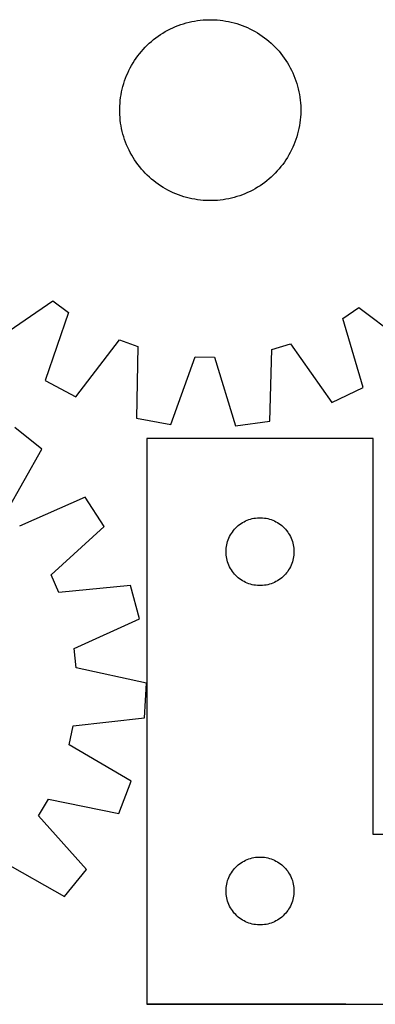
# Model space of a CAD drawing. Header units: millimetres. Extents: x 7 to 1493, y 7 to 2993.
# Tile 7 of 11: x 764 to 921, y 2113 to 2548. Entities that reach past the tile are written whole.
import ezdxf

# ---------------------------------------------------------------- set-up
doc = ezdxf.new("R2010")
doc.units = ezdxf.units.MM
doc.layers.add('COMMON', color=5, linetype='CONTINUOUS', true_color=0x0000ff)
doc.layers.add('CUT', color=7, linetype='CONTINUOUS', true_color=0x000000)

msp = doc.modelspace()

# ---------------------------------------------------------------- linework, layer by layer
at = {"layer": 'COMMON'}
msp.add_line((908.049576, 2112.923826), (820.154052, 2112.923826), dxfattribs=at)
at = {"layer": 'CUT'}
for p, q in [((835.171844, 2546.041332), (836.366484, 2546.431003)), ((836.366484, 2546.431003), (837.572774, 2546.782958)), ((837.572774, 2546.782958), (838.789523, 2547.096848)), ((838.789523, 2547.096848), (840.015532, 2547.372365)), ((840.015532, 2547.372365), (841.24959, 2547.609235)), ((841.24959, 2547.609235), (842.490479, 2547.807227)), ((842.490479, 2547.807227), (843.736975, 2547.966143)), ((843.736975, 2547.966143), (844.987848, 2548.085827)), ((844.987848, 2548.085827), (846.241863, 2548.166161)), ((846.241863, 2548.166161), (847.497782, 2548.207067)), ((847.497782, 2548.207067), (848.754367, 2548.208502)), ((848.754367, 2548.208502), (850.010376, 2548.170467)), ((850.010376, 2548.170467), (851.264572, 2548.092998)), ((851.264572, 2548.092998), (852.515714, 2547.976172)), ((852.515714, 2547.976172), (853.76257, 2547.820105)), ((853.76257, 2547.820105), (855.003909, 2547.624949)), ((855.003909, 2547.624949), (856.238505, 2547.390899)), ((856.238505, 2547.390899), (857.46514, 2547.118185)), ((857.46514, 2547.118185), (858.682604, 2546.807075)), ((858.682604, 2546.807075), (859.889694, 2546.457878)), ((859.889694, 2546.457878), (861.085221, 2546.070937)), ((826.172674, 2541.619928), (827.232874, 2542.294452)), ((827.232874, 2542.294452), (828.313739, 2542.935341)), ((828.313739, 2542.935341), (829.4142, 2543.541963)), ((829.4142, 2543.541963), (830.533174, 2544.11372)), ((830.533174, 2544.11372), (831.669554, 2544.650047)), ((831.669554, 2544.650047), (832.82222, 2545.150414)), ((832.82222, 2545.150414), (833.990035, 2545.614328)), ((833.990035, 2545.614328), (835.171844, 2546.041332)), ((861.085221, 2546.070937), (862.268004, 2545.646635)), ((862.268004, 2545.646635), (863.436875, 2545.185391)), ((863.436875, 2545.185391), (864.590681, 2544.687658)), ((864.590681, 2544.687658), (865.728284, 2544.153929)), ((865.728284, 2544.153929), (866.848561, 2543.584731)), ((866.848561, 2543.584731), (867.950406, 2542.980625)), ((867.950406, 2542.980625), (869.032732, 2542.342207)), ((869.032732, 2542.342207), (870.094471, 2541.670108)), ((820.302457, 2536.905976), (821.217485, 2537.767214)), ((821.217485, 2537.767214), (822.159113, 2538.599285)), ((822.159113, 2538.599285), (823.126413, 2539.401368)), ((823.126413, 2539.401368), (824.11843, 2540.172672)), ((824.11843, 2540.172672), (825.134184, 2540.912435)), ((825.134184, 2540.912435), (826.172674, 2541.619928)), ((870.094471, 2541.670108), (871.134574, 2540.96499)), ((871.134574, 2540.96499), (872.152016, 2540.227549)), ((872.152016, 2540.227549), (873.145793, 2539.458514)), ((873.145793, 2539.458514), (874.114923, 2538.658643)), ((874.114923, 2538.658643), (875.05845, 2537.828726)), ((875.05845, 2537.828726), (875.975444, 2536.969581)), ((816.925999, 2533.18677), (817.72587, 2534.1559)), ((817.72587, 2534.1559), (818.555787, 2535.099428)), ((818.555787, 2535.099428), (819.414932, 2536.016421)), ((819.414932, 2536.016421), (820.302457, 2536.905976)), ((875.975444, 2536.969581), (876.864999, 2536.082056)), ((876.864999, 2536.082056), (877.726236, 2535.167028)), ((877.726236, 2535.167028), (878.558308, 2534.2254)), ((878.558308, 2534.2254), (879.360391, 2533.2581)), ((813.403888, 2527.991383), (814.042306, 2529.073709)), ((814.042306, 2529.073709), (814.714405, 2530.135448)), ((814.714405, 2530.135448), (815.419523, 2531.175552)), ((815.419523, 2531.175552), (816.156964, 2532.192994)), ((816.156964, 2532.192994), (816.925999, 2533.18677)), ((879.360391, 2533.2581), (880.131695, 2532.266083)), ((880.131695, 2532.266083), (880.871458, 2531.250329)), ((880.871458, 2531.250329), (881.578951, 2530.211839)), ((881.578951, 2530.211839), (882.253475, 2529.151639)), ((882.253475, 2529.151639), (882.894364, 2528.070775)), ((811.696855, 2524.631659), (812.230584, 2525.769261)), ((812.230584, 2525.769261), (812.799782, 2526.889538)), ((812.799782, 2526.889538), (813.403888, 2527.991383)), ((882.894364, 2528.070775), (883.500986, 2526.970313)), ((883.500986, 2526.970313), (884.072743, 2525.851339)), ((884.072743, 2525.851339), (884.609069, 2524.714959)), ((884.609069, 2524.714959), (885.109437, 2523.562293)), ((809.926635, 2519.930672), (810.313576, 2521.126198)), ((810.313576, 2521.126198), (810.737878, 2522.308981)), ((810.737878, 2522.308981), (811.199122, 2523.477852)), ((811.199122, 2523.477852), (811.696855, 2524.631659)), ((885.109437, 2523.562293), (885.573351, 2522.394478)), ((885.573351, 2522.394478), (886.000355, 2521.212669)), ((886.000355, 2521.212669), (886.390026, 2520.018029)), ((808.759564, 2515.044886), (808.993614, 2516.279482)), ((808.993614, 2516.279482), (809.266328, 2517.506117)), ((809.266328, 2517.506117), (809.577438, 2518.723581)), ((809.577438, 2518.723581), (809.926635, 2519.930672)), ((886.390026, 2520.018029), (886.741981, 2518.81174)), ((886.741981, 2518.81174), (887.055871, 2517.59499)), ((887.055871, 2517.59499), (887.331388, 2516.368981)), ((887.331388, 2516.368981), (887.568258, 2515.134923)), ((808.291515, 2511.305549), (808.408341, 2512.556692)), ((808.408341, 2512.556692), (808.564408, 2513.803548)), ((808.564408, 2513.803548), (808.759564, 2515.044886)), ((887.568258, 2515.134923), (887.766249, 2513.894034)), ((887.766249, 2513.894034), (887.925165, 2512.647538)), ((887.925165, 2512.647538), (888.04485, 2511.396665)), ((808.176011, 2508.795344), (808.214046, 2510.051354)), ((808.177447, 2507.538759), (808.176011, 2508.795344)), ((808.218352, 2506.28284), (808.177447, 2507.538759)), ((808.214046, 2510.051354), (808.291515, 2511.305549)), ((888.04485, 2511.396665), (888.125184, 2510.14265)), ((888.125184, 2510.14265), (888.166089, 2508.886731)), ((888.167525, 2507.630146), (888.12949, 2506.374137)), ((888.166089, 2508.886731), (888.167525, 2507.630146)), ((808.298686, 2505.028825), (808.218352, 2506.28284)), ((808.41837, 2503.777953), (808.298686, 2505.028825)), ((808.577286, 2502.531456), (808.41837, 2503.777953)), ((887.935195, 2503.868799), (887.779127, 2502.621943)), ((888.052021, 2505.119941), (887.935195, 2503.868799)), ((888.12949, 2506.374137), (888.052021, 2505.119941)), ((808.775278, 2501.290567), (808.577286, 2502.531456)), ((809.012148, 2500.056509), (808.775278, 2501.290567)), ((809.287665, 2498.8305), (809.012148, 2500.056509)), ((809.601555, 2497.613751), (809.287665, 2498.8305)), ((887.077208, 2498.919373), (886.766098, 2497.701909)), ((887.349922, 2500.146008), (887.077208, 2498.919373)), ((887.583972, 2501.380604), (887.349922, 2500.146008)), ((887.779127, 2502.621943), (887.583972, 2501.380604)), ((809.95351, 2496.407461), (809.601555, 2497.613751)), ((810.343181, 2495.212822), (809.95351, 2496.407461)), ((810.770185, 2494.031012), (810.343181, 2495.212822)), ((886.02996, 2495.299292), (885.605658, 2494.116509)), ((886.416901, 2496.494819), (886.02996, 2495.299292)), ((886.766098, 2497.701909), (886.416901, 2496.494819)), ((811.234099, 2492.863197), (810.770185, 2494.031012)), ((811.734466, 2491.710531), (811.234099, 2492.863197)), ((812.270793, 2490.574151), (811.734466, 2491.710531)), ((812.84255, 2489.455178), (812.270793, 2490.574151)), ((884.112952, 2490.656229), (883.543754, 2489.535952)), ((884.646681, 2491.793832), (884.112952, 2490.656229)), ((885.144413, 2492.947638), (884.646681, 2491.793832)), ((885.605658, 2494.116509), (885.144413, 2492.947638)), ((813.449172, 2488.354716), (812.84255, 2489.455178)), ((814.090061, 2487.273851), (813.449172, 2488.354716)), ((814.764585, 2486.213651), (814.090061, 2487.273851)), ((815.472078, 2485.175161), (814.764585, 2486.213651)), ((881.62913, 2486.290042), (880.924012, 2485.249939)), ((882.30123, 2487.351781), (881.62913, 2486.290042)), ((882.939648, 2488.434107), (882.30123, 2487.351781)), ((883.543754, 2489.535952), (882.939648, 2488.434107)), ((816.211841, 2484.159407), (815.472078, 2485.175161)), ((816.983145, 2483.16739), (816.211841, 2484.159407)), ((817.785228, 2482.20009), (816.983145, 2483.16739)), ((818.617299, 2481.258462), (817.785228, 2482.20009)), ((819.478537, 2480.343434), (818.617299, 2481.258462)), ((877.787748, 2481.326063), (876.928604, 2480.409069)), ((878.617666, 2482.26959), (877.787748, 2481.326063)), ((879.417537, 2483.23872), (878.617666, 2482.26959)), ((880.186572, 2484.232497), (879.417537, 2483.23872)), ((880.924012, 2485.249939), (880.186572, 2484.232497)), ((820.368092, 2479.455909), (819.478537, 2480.343434)), ((821.285085, 2478.596765), (820.368092, 2479.455909)), ((822.228613, 2477.766847), (821.285085, 2478.596765)), ((823.197743, 2476.966976), (822.228613, 2477.766847)), ((824.191519, 2476.197941), (823.197743, 2476.966976)), ((873.217123, 2477.024122), (872.225106, 2476.252818)), ((874.184423, 2477.826205), (873.217123, 2477.024122)), ((875.126051, 2478.658277), (874.184423, 2477.826205)), ((876.041079, 2479.519514), (875.126051, 2478.658277)), ((876.928604, 2480.409069), (876.041079, 2479.519514)), ((825.208961, 2475.460501), (824.191519, 2476.197941)), ((826.249065, 2474.755383), (825.208961, 2475.460501)), ((827.310804, 2474.083283), (826.249065, 2474.755383)), ((828.39313, 2473.444865), (827.310804, 2474.083283)), ((829.494975, 2472.840759), (828.39313, 2473.444865)), ((830.615252, 2472.271561), (829.494975, 2472.840759)), ((866.929335, 2472.883527), (865.810362, 2472.31177)), ((868.029797, 2473.490149), (866.929335, 2472.883527)), ((869.110662, 2474.131038), (868.029797, 2473.490149)), ((870.170862, 2474.805562), (869.110662, 2474.131038)), ((871.209352, 2475.513055), (870.170862, 2474.805562)), ((872.225106, 2476.252818), (871.209352, 2475.513055)), ((831.752855, 2471.737832), (830.615252, 2472.271561)), ((832.906661, 2471.2401), (831.752855, 2471.737832)), ((834.075532, 2470.778855), (832.906661, 2471.2401)), ((835.258315, 2470.354553), (834.075532, 2470.778855)), ((836.453841, 2469.967612), (835.258315, 2470.354553)), ((837.660932, 2469.618415), (836.453841, 2469.967612)), ((838.878396, 2469.307305), (837.660932, 2469.618415)), ((840.105031, 2469.034591), (838.878396, 2469.307305)), ((841.339627, 2468.800541), (840.105031, 2469.034591)), ((842.580965, 2468.605386), (841.339627, 2468.800541)), ((843.827821, 2468.449318), (842.580965, 2468.605386)), ((845.078964, 2468.332492), (843.827821, 2468.449318)), ((846.333159, 2468.255023), (845.078964, 2468.332492)), ((847.589169, 2468.216988), (846.333159, 2468.255023)), ((848.845754, 2468.218424), (847.589169, 2468.216988)), ((850.101673, 2468.259329), (848.845754, 2468.218424)), ((851.355688, 2468.339663), (850.101673, 2468.259329)), ((852.60656, 2468.459348), (851.355688, 2468.339663)), ((853.853057, 2468.618264), (852.60656, 2468.459348)), ((855.093946, 2468.816255), (853.853057, 2468.618264)), ((856.328004, 2469.053125), (855.093946, 2468.816255)), ((857.554013, 2469.328642), (856.328004, 2469.053125)), ((858.770762, 2469.642532), (857.554013, 2469.328642)), ((859.977052, 2469.994487), (858.770762, 2469.642532)), ((861.171691, 2470.384158), (859.977052, 2469.994487)), ((862.353501, 2470.811162), (861.171691, 2470.384158)), ((863.521316, 2471.275076), (862.353501, 2470.811162)), ((864.673982, 2471.775444), (863.521316, 2471.275076)), ((865.810362, 2472.31177), (864.673982, 2471.775444)), ((752.451832, 2406.047713), (778.661242, 2423.99323)), ((778.661242, 2423.99323), (785.483306, 2418.799118)), ((906.789353, 2416.079045), (913.837381, 2420.962145)), ((913.837381, 2420.962145), (939.21606, 2401.859856)), ((785.483306, 2418.799118), (775.158393, 2388.759628)), ((915.7574, 2385.606945), (906.789353, 2416.079045)), ((788.70743, 2381.468939), (808.08859, 2406.635293)), ((808.08859, 2406.635293), (816.181828, 2403.803532)), ((816.181828, 2403.803532), (815.644965, 2372.043706)), ((875.449525, 2402.474559), (883.661559, 2404.940703)), ((883.661559, 2404.940703), (901.895185, 2378.930904)), ((830.783812, 2369.296731), (841.43956, 2399.220464)), ((841.43956, 2399.220464), (850.011749, 2399.028248)), ((850.011749, 2399.028248), (859.315488, 2368.656959)), ((874.562248, 2370.722591), (875.449525, 2402.474559)), ((775.158393, 2388.759628), (788.70743, 2381.468939)), ((901.895185, 2378.930904), (915.7574, 2385.606945)), ((815.644965, 2372.043706), (830.783812, 2369.296731)), ((859.315488, 2368.656959), (874.562248, 2370.722591)), ((773.790142, 2358.273531), (761.823971, 2367.945206)), ((920.154052, 2363.023826), (820.154052, 2363.023826)), ((820.154052, 2363.023826), (820.154052, 2113.023826)), ((920.154052, 2188.023826), (920.154052, 2363.023826)), ((758.085544, 2330.66302), (773.790142, 2358.273531)), ((792.905996, 2337.082733), (763.8288, 2324.296358)), ((801.29779, 2324.186674), (792.905996, 2337.082733)), ((859.964952, 2324.032107), (860.545154, 2324.542033)), ((860.545154, 2324.542033), (861.150838, 2325.021415)), ((861.150838, 2325.021415), (861.780396, 2325.468982)), ((861.780396, 2325.468982), (862.43216, 2325.883546)), ((862.43216, 2325.883546), (863.104401, 2326.264008)), ((863.104401, 2326.264008), (863.795336, 2326.60936)), ((863.795336, 2326.60936), (864.503133, 2326.918686)), ((864.503133, 2326.918686), (865.225916, 2327.191165)), ((865.225916, 2327.191165), (865.961767, 2327.426074)), ((865.961767, 2327.426074), (866.708736, 2327.622792)), ((866.708736, 2327.622792), (867.46484, 2327.780796)), ((867.46484, 2327.780796), (868.228077, 2327.899666)), ((868.228077, 2327.899666), (868.99642, 2327.979089)), ((868.99642, 2327.979089), (869.767833, 2328.018853)), ((869.767833, 2328.018853), (870.540271, 2328.018853)), ((870.540271, 2328.018853), (871.311684, 2327.979089)), ((871.311684, 2327.979089), (872.080027, 2327.899666)), ((872.080027, 2327.899666), (872.843263, 2327.780796)), ((872.843263, 2327.780796), (873.599368, 2327.622792)), ((873.599368, 2327.622792), (874.346336, 2327.426074)), ((874.346336, 2327.426074), (875.082188, 2327.191165)), ((875.082188, 2327.191165), (875.80497, 2326.918686)), ((875.80497, 2326.918686), (876.512768, 2326.60936)), ((876.512768, 2326.60936), (877.203703, 2326.264008)), ((877.203703, 2326.264008), (877.875944, 2325.883546)), ((877.875944, 2325.883546), (878.527708, 2325.468982)), ((878.527708, 2325.468982), (879.157266, 2325.021415)), ((879.157266, 2325.021415), (879.76295, 2324.542033)), ((879.76295, 2324.542033), (880.343152, 2324.032107)), ((777.829712, 2302.780505), (801.29779, 2324.186674)), ((856.736746, 2319.730233), (857.099773, 2320.412047)), ((857.099773, 2320.412047), (857.497418, 2321.074269)), ((857.497418, 2321.074269), (857.928627, 2321.715143)), ((857.928627, 2321.715143), (858.392255, 2322.332969)), ((858.392255, 2322.332969), (858.887073, 2322.926108)), ((858.887073, 2322.926108), (859.411769, 2323.492989)), ((859.411769, 2323.492989), (859.964952, 2324.032107)), ((880.343152, 2324.032107), (880.896335, 2323.492989)), ((880.896335, 2323.492989), (881.421031, 2322.926108)), ((881.421031, 2322.926108), (881.915849, 2322.332969)), ((881.915849, 2322.332969), (882.379477, 2321.715143)), ((882.379477, 2321.715143), (882.810685, 2321.074269)), ((882.810685, 2321.074269), (883.20833, 2320.412047)), ((883.20833, 2320.412047), (883.571358, 2319.730233)), ((855.332733, 2315.332185), (855.471217, 2316.092107)), ((855.471217, 2316.092107), (855.648636, 2316.843893)), ((855.648636, 2316.843893), (855.864521, 2317.585549)), ((855.864521, 2317.585549), (856.1183, 2318.315108)), ((856.1183, 2318.315108), (856.409298, 2319.030635)), ((856.409298, 2319.030635), (856.736746, 2319.730233)), ((883.571358, 2319.730233), (883.898805, 2319.030635)), ((883.898805, 2319.030635), (884.189804, 2318.315108)), ((884.189804, 2318.315108), (884.443583, 2317.585549)), ((884.443583, 2317.585549), (884.659468, 2316.843893)), ((884.659468, 2316.843893), (884.836887, 2316.092107)), ((884.836887, 2316.092107), (884.97537, 2315.332185)), ((855.154052, 2313.023826), (855.17394, 2313.796008)), ((855.17394, 2312.251645), (855.154052, 2313.023826)), ((855.17394, 2313.796008), (855.233554, 2314.566141)), ((855.233554, 2311.481511), (855.17394, 2312.251645)), ((855.233554, 2314.566141), (855.332733, 2315.332185)), ((855.332733, 2310.715468), (855.233554, 2311.481511)), ((884.97537, 2315.332185), (885.07455, 2314.566141)), ((885.07455, 2311.481511), (884.97537, 2310.715468)), ((885.07455, 2314.566141), (885.134163, 2313.796008)), ((885.134163, 2312.251645), (885.07455, 2311.481511)), ((885.134163, 2313.796008), (885.154052, 2313.023826)), ((885.154052, 2313.023826), (885.134163, 2312.251645)), ((855.471217, 2309.955545), (855.332733, 2310.715468)), ((855.648636, 2309.20376), (855.471217, 2309.955545)), ((855.864521, 2308.462104), (855.648636, 2309.20376)), ((856.1183, 2307.732545), (855.864521, 2308.462104)), ((856.409298, 2307.017018), (856.1183, 2307.732545)), ((856.736746, 2306.317419), (856.409298, 2307.017018)), ((883.898805, 2307.017018), (883.571358, 2306.317419)), ((884.189804, 2307.732545), (883.898805, 2307.017018)), ((884.443583, 2308.462104), (884.189804, 2307.732545)), ((884.659468, 2309.20376), (884.443583, 2308.462104)), ((884.836887, 2309.955545), (884.659468, 2309.20376)), ((884.97537, 2310.715468), (884.836887, 2309.955545)), ((781.324466, 2294.950686), (777.829712, 2302.780505)), ((857.099773, 2305.635605), (856.736746, 2306.317419)), ((857.497418, 2304.973383), (857.099773, 2305.635605)), ((857.928627, 2304.33251), (857.497418, 2304.973383)), ((858.392255, 2303.714684), (857.928627, 2304.33251)), ((858.887073, 2303.121545), (858.392255, 2303.714684)), ((859.411769, 2302.554664), (858.887073, 2303.121545)), ((881.421031, 2303.121545), (880.896335, 2302.554664)), ((881.915849, 2303.714684), (881.421031, 2303.121545)), ((882.379477, 2304.33251), (881.915849, 2303.714684)), ((882.810685, 2304.973383), (882.379477, 2304.33251)), ((883.20833, 2305.635605), (882.810685, 2304.973383)), ((883.571358, 2306.317419), (883.20833, 2305.635605)), ((859.964952, 2302.015546), (859.411769, 2302.554664)), ((860.545154, 2301.50562), (859.964952, 2302.015546)), ((861.150838, 2301.026238), (860.545154, 2301.50562)), ((861.780396, 2300.578671), (861.150838, 2301.026238)), ((862.43216, 2300.164107), (861.780396, 2300.578671)), ((863.104401, 2299.783644), (862.43216, 2300.164107)), ((863.795336, 2299.438292), (863.104401, 2299.783644)), ((864.503133, 2299.128967), (863.795336, 2299.438292)), ((865.225916, 2298.856488), (864.503133, 2299.128967)), ((865.961767, 2298.621578), (865.225916, 2298.856488)), ((866.708736, 2298.424861), (865.961767, 2298.621578)), ((867.46484, 2298.266857), (866.708736, 2298.424861)), ((873.599368, 2298.424861), (872.843263, 2298.266857)), ((874.346336, 2298.621578), (873.599368, 2298.424861)), ((875.082188, 2298.856488), (874.346336, 2298.621578)), ((875.80497, 2299.128967), (875.082188, 2298.856488)), ((876.512768, 2299.438292), (875.80497, 2299.128967)), ((877.203703, 2299.783644), (876.512768, 2299.438292)), ((877.875944, 2300.164107), (877.203703, 2299.783644)), ((878.527708, 2300.578671), (877.875944, 2300.164107)), ((879.157266, 2301.026238), (878.527708, 2300.578671)), ((879.76295, 2301.50562), (879.157266, 2301.026238)), ((880.343152, 2302.015546), (879.76295, 2301.50562)), ((880.896335, 2302.554664), (880.343152, 2302.015546)), ((812.929731, 2298.125903), (781.324466, 2294.950686)), ((816.925699, 2283.267815), (812.929731, 2298.125903)), ((868.228077, 2298.147986), (867.46484, 2298.266857)), ((868.99642, 2298.068563), (868.228077, 2298.147986)), ((869.767833, 2298.028799), (868.99642, 2298.068563)), ((870.540271, 2298.028799), (869.767833, 2298.028799)), ((871.311684, 2298.068563), (870.540271, 2298.028799)), ((872.080027, 2298.147986), (871.311684, 2298.068563)), ((872.843263, 2298.266857), (872.080027, 2298.147986)), ((787.991361, 2270.161373), (816.925699, 2283.267815)), ((788.895522, 2261.634834), (787.991361, 2270.161373)), ((819.935111, 2254.888081), (788.895522, 2261.634834)), ((819.144101, 2239.522378), (819.935111, 2254.888081)), ((787.575797, 2235.998613), (819.144101, 2239.522378)), ((785.80086, 2227.609992), (787.575797, 2235.998613)), ((813.236402, 2211.601688), (785.80086, 2227.609992)), ((807.735843, 2197.232471), (813.236402, 2211.601688)), ((772.343407, 2196.206747), (776.623699, 2203.636314)), ((776.623699, 2203.636314), (807.735843, 2197.232471)), ((793.48932, 2172.503896), (772.343407, 2196.206747)), ((1120.154052, 2188.023826), (920.154052, 2188.023826)), ((863.104401, 2176.264008), (863.795336, 2176.60936)), ((863.795336, 2176.60936), (864.503133, 2176.918686)), ((864.503133, 2176.918686), (865.225916, 2177.191165)), ((865.225916, 2177.191165), (865.961767, 2177.426074)), ((865.961767, 2177.426074), (866.708736, 2177.622792)), ((866.708736, 2177.622792), (867.46484, 2177.780796)), ((867.46484, 2177.780796), (868.228077, 2177.899666)), ((868.228077, 2177.899666), (868.99642, 2177.979089)), ((868.99642, 2177.979089), (869.767833, 2178.018853)), ((869.767833, 2178.018853), (870.540271, 2178.018853)), ((870.540271, 2178.018853), (871.311684, 2177.979089)), ((871.311684, 2177.979089), (872.080027, 2177.899666)), ((872.080027, 2177.899666), (872.843263, 2177.780796)), ((872.843263, 2177.780796), (873.599368, 2177.622792)), ((873.599368, 2177.622792), (874.346336, 2177.426074)), ((874.346336, 2177.426074), (875.082188, 2177.191165)), ((875.082188, 2177.191165), (875.80497, 2176.918686)), ((875.80497, 2176.918686), (876.512768, 2176.60936)), ((876.512768, 2176.60936), (877.203703, 2176.264008)), ((756.207134, 2176.242323), (783.817646, 2160.537725)), ((783.817646, 2160.537725), (793.48932, 2172.503896)), ((857.928627, 2171.715143), (858.392255, 2172.332969)), ((858.392255, 2172.332969), (858.887073, 2172.926108)), ((858.887073, 2172.926108), (859.411769, 2173.492989)), ((859.411769, 2173.492989), (859.964952, 2174.032107)), ((859.964952, 2174.032107), (860.545154, 2174.542033)), ((860.545154, 2174.542033), (861.150838, 2175.021415)), ((861.150838, 2175.021415), (861.780396, 2175.468982)), ((861.780396, 2175.468982), (862.43216, 2175.883546)), ((862.43216, 2175.883546), (863.104401, 2176.264008)), ((877.203703, 2176.264008), (877.875944, 2175.883546)), ((877.875944, 2175.883546), (878.527708, 2175.468982)), ((878.527708, 2175.468982), (879.157266, 2175.021415)), ((879.157266, 2175.021415), (879.76295, 2174.542033)), ((879.76295, 2174.542033), (880.343152, 2174.032107)), ((880.343152, 2174.032107), (880.896335, 2173.492989)), ((880.896335, 2173.492989), (881.421031, 2172.926108)), ((881.421031, 2172.926108), (881.915849, 2172.332969)), ((881.915849, 2172.332969), (882.379477, 2171.715143)), ((855.864521, 2167.585549), (856.1183, 2168.315108)), ((856.1183, 2168.315108), (856.409298, 2169.030635)), ((856.409298, 2169.030635), (856.736746, 2169.730233)), ((856.736746, 2169.730233), (857.099773, 2170.412047)), ((857.099773, 2170.412047), (857.497418, 2171.074269)), ((857.497418, 2171.074269), (857.928627, 2171.715143)), ((882.379477, 2171.715143), (882.810685, 2171.074269)), ((882.810685, 2171.074269), (883.20833, 2170.412047)), ((883.20833, 2170.412047), (883.571358, 2169.730233)), ((883.571358, 2169.730233), (883.898805, 2169.030635)), ((883.898805, 2169.030635), (884.189804, 2168.315108)), ((884.189804, 2168.315108), (884.443583, 2167.585549)), ((855.154052, 2163.023826), (855.17394, 2163.796008)), ((855.17394, 2163.796008), (855.233554, 2164.566141)), ((855.233554, 2164.566141), (855.332733, 2165.332185)), ((855.332733, 2165.332185), (855.471217, 2166.092107)), ((855.471217, 2166.092107), (855.648636, 2166.843893)), ((855.648636, 2166.843893), (855.864521, 2167.585549)), ((884.443583, 2167.585549), (884.659468, 2166.843893)), ((884.659468, 2166.843893), (884.836887, 2166.092107)), ((884.836887, 2166.092107), (884.97537, 2165.332185)), ((884.97537, 2165.332185), (885.07455, 2164.566141)), ((885.07455, 2164.566141), (885.134163, 2163.796008)), ((885.134163, 2163.796008), (885.154052, 2163.023826)), ((855.17394, 2162.251645), (855.154052, 2163.023826)), ((855.233554, 2161.481511), (855.17394, 2162.251645)), ((855.332733, 2160.715468), (855.233554, 2161.481511)), ((855.471217, 2159.955545), (855.332733, 2160.715468)), ((855.648636, 2159.20376), (855.471217, 2159.955545)), ((855.864521, 2158.462104), (855.648636, 2159.20376)), ((884.659468, 2159.20376), (884.443583, 2158.462104)), ((884.836887, 2159.955545), (884.659468, 2159.20376)), ((884.97537, 2160.715468), (884.836887, 2159.955545)), ((885.07455, 2161.481511), (884.97537, 2160.715468)), ((885.134163, 2162.251645), (885.07455, 2161.481511)), ((885.154052, 2163.023826), (885.134163, 2162.251645)), ((856.1183, 2157.732545), (855.864521, 2158.462104)), ((856.409298, 2157.017018), (856.1183, 2157.732545)), ((856.736746, 2156.317419), (856.409298, 2157.017018)), ((857.099773, 2155.635605), (856.736746, 2156.317419)), ((857.497418, 2154.973383), (857.099773, 2155.635605)), ((857.928627, 2154.33251), (857.497418, 2154.973383)), ((882.810685, 2154.973383), (882.379477, 2154.33251)), ((883.20833, 2155.635605), (882.810685, 2154.973383)), ((883.571358, 2156.317419), (883.20833, 2155.635605)), ((883.898805, 2157.017018), (883.571358, 2156.317419)), ((884.189804, 2157.732545), (883.898805, 2157.017018)), ((884.443583, 2158.462104), (884.189804, 2157.732545)), ((858.392255, 2153.714684), (857.928627, 2154.33251)), ((858.887073, 2153.121545), (858.392255, 2153.714684)), ((859.411769, 2152.554664), (858.887073, 2153.121545)), ((859.964952, 2152.015546), (859.411769, 2152.554664)), ((860.545154, 2151.50562), (859.964952, 2152.015546)), ((861.150838, 2151.026238), (860.545154, 2151.50562)), ((861.780396, 2150.578671), (861.150838, 2151.026238)), ((862.43216, 2150.164107), (861.780396, 2150.578671)), ((878.527708, 2150.578671), (877.875944, 2150.164107)), ((879.157266, 2151.026238), (878.527708, 2150.578671)), ((879.76295, 2151.50562), (879.157266, 2151.026238)), ((880.343152, 2152.015546), (879.76295, 2151.50562)), ((880.896335, 2152.554664), (880.343152, 2152.015546)), ((881.421031, 2153.121545), (880.896335, 2152.554664)), ((881.915849, 2153.714684), (881.421031, 2153.121545)), ((882.379477, 2154.33251), (881.915849, 2153.714684)), ((863.104401, 2149.783644), (862.43216, 2150.164107)), ((863.795336, 2149.438292), (863.104401, 2149.783644)), ((864.503133, 2149.128967), (863.795336, 2149.438292)), ((865.225916, 2148.856488), (864.503133, 2149.128967)), ((865.961767, 2148.621578), (865.225916, 2148.856488)), ((866.708736, 2148.424861), (865.961767, 2148.621578)), ((867.46484, 2148.266857), (866.708736, 2148.424861)), ((868.228077, 2148.147986), (867.46484, 2148.266857)), ((868.99642, 2148.068563), (868.228077, 2148.147986)), ((869.767833, 2148.028799), (868.99642, 2148.068563)), ((870.540271, 2148.028799), (869.767833, 2148.028799)), ((871.311684, 2148.068563), (870.540271, 2148.028799)), ((872.080027, 2148.147986), (871.311684, 2148.068563)), ((872.843263, 2148.266857), (872.080027, 2148.147986)), ((873.599368, 2148.424861), (872.843263, 2148.266857)), ((874.346336, 2148.621578), (873.599368, 2148.424861)), ((875.082188, 2148.856488), (874.346336, 2148.621578)), ((875.80497, 2149.128967), (875.082188, 2148.856488)), ((876.512768, 2149.438292), (875.80497, 2149.128967)), ((877.203703, 2149.783644), (876.512768, 2149.438292)), ((877.875944, 2150.164107), (877.203703, 2149.783644)), ((820.154052, 2113.023826), (1120.154052, 2113.023826))]:
    msp.add_line(p, q, dxfattribs=at)

doc.saveas('drawing.dxf')
